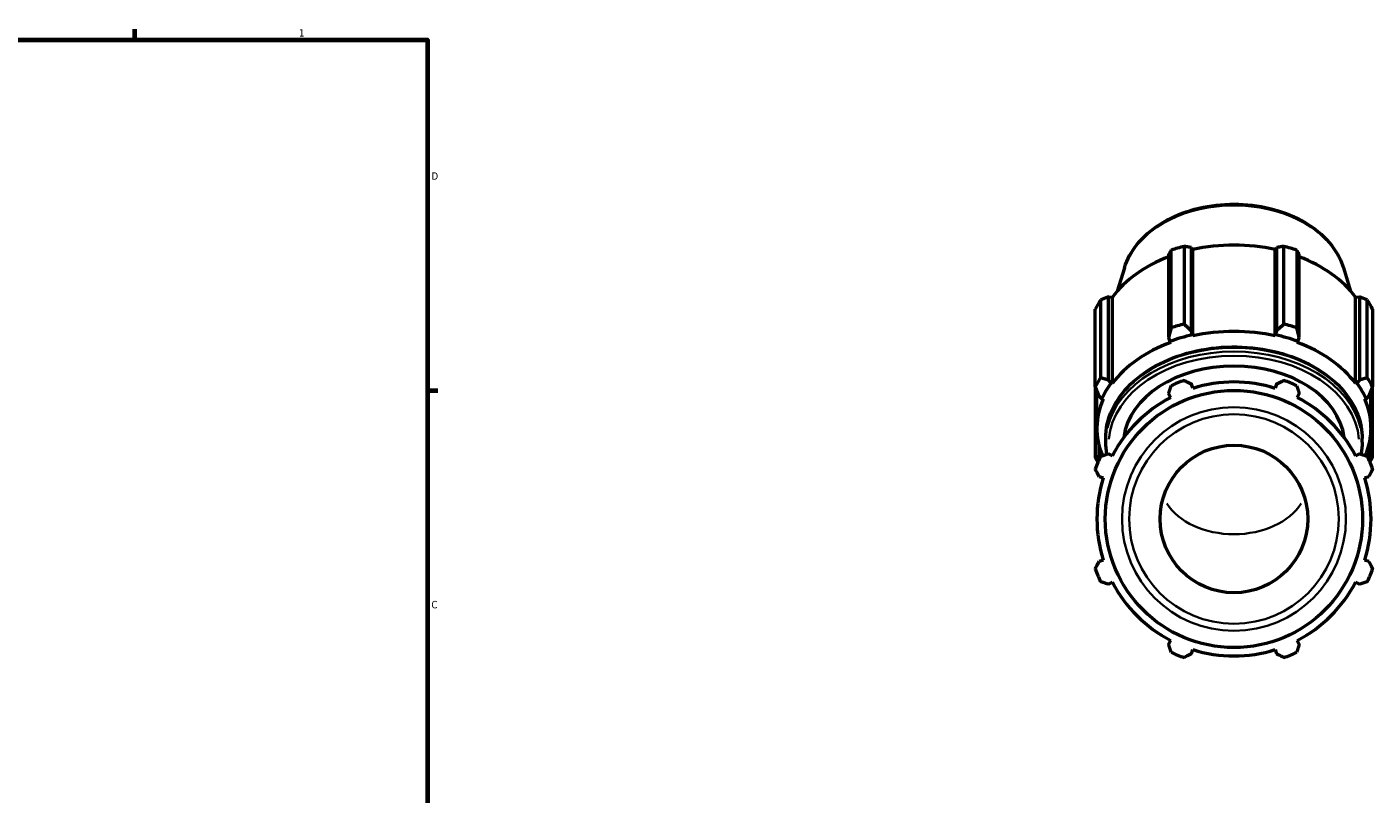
# Model space of a CAD drawing. Header units: inches. Extents: x 0.1 to 56, y -17.4 to 41.8.
# Tile 7 of 8: x 28.4 to 45.6, y 11.3 to 21.2. Entities that reach past the tile are written whole.
import ezdxf

# ---------------------------------------------------------------- set-up
doc = ezdxf.new("R2010")
doc.units = ezdxf.units.IN
doc.header["$MEASUREMENT"] = 0
for name, color, linetype, lineweight in [('Border (ANSI)', 7, 'Continuous', 70), ('Visible (ANSI)', 7, 'Continuous', 50), ('Visible Narrow (ANSI)', 7, 'Continuous', 35)]:
    doc.layers.add(name, color=color, linetype=linetype, lineweight=lineweight)
doc.styles.add('Note Text (ANSI)', font='tahoma.ttf')

# ---------------------------------------------------------------- blocks, each defined once
blk = doc.blocks.new('Borders Default Border')
at = {"layer": 'Border (ANSI)'}
for p, q in [((29.75, 21), (29.75, 21.134)), ((33.5, 16.5), (33.634, 16.5))]:
    blk.add_line(p, q, dxfattribs=at)
at = {"layer": 'Border (ANSI)', "flags": 128}
blk.add_lwpolyline([(0.5, 1), (0.5, 21), (33.5, 21), (33.5, 1), (0.5, 1)], dxfattribs=at)
at = {"layer": 'Border (ANSI)', "color": 5, "true_color": 0x0000ff, "char_height": 0.0945, "attachment_point": 7, "style": 'Note Text (ANSI)'}
for s, insert in [('1', (31.854, 21.04)), ('D', (33.553, 19.203)), ('C', (33.552, 13.701))]:
    blk.add_mtext(s, dxfattribs=dict(at, insert=insert))

msp = doc.modelspace()

# ---------------------------------------------------------------- linework, layer by layer
at = {"layer": 'Visible (ANSI)'}
for p, q in [((43.206, 18.348), (43.206, 17.35)), ((43.3, 17.263), (43.3, 18.331)), ((43.3, 18.331), (43.317, 18.306)), ((43.317, 17.198), (43.317, 18.306)), ((44.374, 18.306), (44.391, 18.331)), ((44.374, 17.198), (44.374, 18.306)), ((44.391, 18.331), (44.391, 17.263)), ((44.486, 17.35), (44.486, 18.348)), ((43.008, 18.246), (43.008, 17.177)), ((43.041, 17.302), (43.041, 18.3)), ((44.651, 18.3), (44.651, 17.302)), ((44.683, 17.177), (44.683, 18.246)), ((42.442, 18.074), (42.35, 17.774)), ((45.249, 18.074), (45.341, 17.774)), ((42.136, 17.66), (42.136, 16.662)), ((42.236, 16.632), (42.236, 17.7)), ((42.236, 17.7), (42.286, 17.695)), ((42.286, 16.587), (42.286, 17.695)), ((45.405, 17.695), (45.455, 17.7)), ((45.405, 16.587), (45.405, 17.695)), ((45.455, 17.7), (45.455, 16.632)), ((45.556, 16.662), (45.556, 17.66)), ((42.067, 16.545), (42.067, 17.543)), ((45.624, 17.543), (45.624, 16.545)), ((43.008, 17.177), (43.025, 17.127)), ((43.025, 17.127), (43.034, 17.115)), ((43.311, 17.211), (43.3, 17.263)), ((43.317, 17.198), (43.311, 17.211)), ((44.38, 17.211), (44.374, 17.198)), ((44.391, 17.263), (44.38, 17.211)), ((44.657, 17.115), (44.666, 17.127)), ((44.666, 17.127), (44.683, 17.177)), ((42.27, 16.593), (42.236, 16.632)), ((42.286, 16.587), (42.27, 16.593)), ((43.317, 16.526), (43.3, 16.58)), ((44.391, 16.58), (44.374, 16.526)), ((45.421, 16.593), (45.405, 16.587)), ((45.455, 16.632), (45.421, 16.593)), ((42.067, 16.545), (42.067, 15.64)), ((42.088, 16.013), (42.088, 16.493)), ((42.115, 16.425), (42.151, 16.39)), ((43.008, 16.459), (43.034, 16.408)), ((44.657, 16.408), (44.683, 16.459)), ((45.54, 16.39), (45.576, 16.425)), ((45.603, 16.013), (45.603, 16.493)), ((45.624, 15.64), (45.624, 16.545)), ((42.151, 16.39), (42.169, 16.386)), ((45.522, 16.386), (45.54, 16.39)), ((42.115, 15.654), (42.115, 15.795)), ((42.201, 15.835), (42.201, 15.884)), ((45.49, 15.835), (45.49, 15.884)), ((45.576, 15.795), (45.576, 15.654)), ((42.131, 15.645), (42.115, 15.654)), ((42.286, 15.661), (42.236, 15.687)), ((45.455, 15.687), (45.405, 15.661)), ((45.576, 15.654), (45.56, 15.645)), ((42.115, 15.395), (42.169, 15.378)), ((45.522, 15.378), (45.576, 15.395)), ((42.169, 14.321), (42.115, 14.304)), ((45.576, 14.304), (45.522, 14.321)), ((42.236, 14.011), (42.286, 14.038)), ((45.405, 14.038), (45.455, 14.011)), ((43.034, 13.29), (43.008, 13.24)), ((43.3, 13.119), (43.317, 13.173)), ((44.374, 13.173), (44.391, 13.119)), ((44.683, 13.24), (44.657, 13.29))]:
    msp.add_line(p, q, dxfattribs=at)
for radius in [1.65, 0.947]:
    msp.add_circle((43.846, 14.849), radius, dxfattribs=at)
for radius, start, end in [(1.89, 109.792, 115.208), (1.758, 72.5, 107.5), (1.89, 64.792, 70.208), (1.758, 117.5, 152.5), (1.758, 27.5, 62.5), (1.89, 154.792, 160.208), (1.89, 19.792, 25.208), (1.758, 162.5, 197.5), (1.758, 342.5, 17.5), (1.89, 199.792, 205.208), (1.89, 334.792, 340.208), (1.758, 207.5, 242.5), (1.758, 297.5, 332.5), (1.89, 244.792, 250.208), (1.758, 252.5, 287.5), (1.89, 289.792, 295.208)]:
    msp.add_arc((43.846, 14.849), radius, start, end, dxfattribs=at)
for centre, major_axis, start_param, end_param in [((43.846, 17.09), (1.89, 0), 1.916232, 2.010759), ((43.846, 17.121), (1.758, 0), 1.265364, 1.876229), ((43.846, 17.09), (1.89, 0), 1.130833, 1.225361), ((43.846, 17.121), (1.758, 0), 2.067629, 2.661627), ((43.846, 17.121), (1.758, 0), 0.479966, 1.073963), ((43.846, 17.09), (-1.89, 0), 5.843222, 5.93775), ((43.846, 17.09), (1.89, 0), 0.345435, 0.439963), ((43.846, 16.093), (-1.89, 0), 5.057824, 5.152352), ((43.846, 16.013), (-1.758, 0), 4.406956, 5.017822), ((43.846, 16.093), (-1.89, 0), 4.272426, 4.366954), ((43.846, 16.013), (-1.758, 0), 5.192355, 5.80322), ((43.846, 16.013), (1.777, 0), 1.876229, 2.050762), ((43.846, 16.013), (1.777, 0), 1.090831, 1.265364), ((43.846, 16.013), (-1.758, 0), 3.621558, 4.232423), ((43.846, 15.809), (-1.418, 0), 3.228777, 6.196001), ((43.846, 16.093), (-1.89, 0), 5.843222, 5.93775), ((43.846, 16.013), (-1.777, 0), 5.80322, 5.977753), ((43.846, 16.013), (1.777, 0), 0.305433, 0.479966), ((43.846, 16.093), (1.89, 0), 0.345435, 0.439963), ((43.846, 16.013), (-1.758, 0), 5.977753, 6.569286), ((43.846, 16.013), (1.758, 0), 5.997084, 6.588618), ((43.846, 16.093), (-1.89, 0), 0.345435, 0.395706), ((43.846, 16.093), (1.89, 0), 5.887479, 5.93775)]:
    msp.add_ellipse(centre, major_axis=major_axis, ratio=0.707107, start_param=start_param, end_param=end_param, dxfattribs=at)
for points, knots in [([(42.442, 18.074), (42.475, 18.181), (42.531, 18.283), (42.684, 18.472), (42.782, 18.558), (43.013, 18.704), (43.145, 18.764), (43.429, 18.851), (43.581, 18.877), (43.888, 18.894), (44.044, 18.885), (44.343, 18.831), (44.487, 18.787), (44.748, 18.666), (44.866, 18.591), (45.062, 18.415), (45.14, 18.315), (45.217, 18.164), (45.235, 18.119), (45.249, 18.074)], [0.214191, 0.214191, 0.214191, 0.214191, 0.519579, 0.519579, 0.838127, 0.838127, 1.164296, 1.164296, 1.492035, 1.492035, 1.819726, 1.819726, 2.147474, 2.147474, 2.474829, 2.474829, 2.797974, 2.797974, 2.927402, 2.927402, 2.927402, 2.927402]), ([(42.201, 15.884), (42.201, 16.008), (42.229, 16.132), (42.337, 16.368), (42.418, 16.48), (42.625, 16.681), (42.751, 16.769), (43.038, 16.914), (43.197, 16.97), (43.534, 17.043), (43.71, 17.06), (44.061, 17.054), (44.236, 17.031), (44.567, 16.946), (44.723, 16.885), (45, 16.73), (45.121, 16.636), (45.315, 16.426), (45.388, 16.31), (45.471, 16.089), (45.49, 15.986), (45.49, 15.884)], [0, 0, 0, 0, 0.312878, 0.312878, 0.62919, 0.62919, 0.950059, 0.950059, 1.272561, 1.272561, 1.595232, 1.595232, 1.917867, 1.917867, 2.240543, 2.240543, 2.562938, 2.562938, 2.883281, 2.883281, 3.141593, 3.141593, 3.141593, 3.141593])]:
    msp.add_open_spline(points, degree=3, knots=knots, dxfattribs=at)
for points, weights in [([(43.3, 18.331), (43.254, 18.34), (43.206, 18.348)], [2.80802157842, 2.7756364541, 2.74138513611]), ([(44.486, 18.348), (44.437, 18.34), (44.391, 18.331)], [2.74138513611, 2.7756364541, 2.80802157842]), ([(43.041, 18.3), (43.024, 18.272), (43.008, 18.246)], [2.74138513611, 2.7756364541, 2.80802157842]), ([(44.683, 18.246), (44.667, 18.272), (44.651, 18.3)], [2.7960622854, 2.7638150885, 2.72970964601]), ([(42.236, 17.7), (42.187, 17.68), (42.136, 17.66)], [2.80802157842, 2.7756364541, 2.74138513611]), ([(45.556, 17.66), (45.504, 17.68), (45.455, 17.7)], [2.72970964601, 2.7638150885, 2.7960622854]), ([(43.041, 17.302), (43.024, 17.238), (43.008, 17.177)], [1.02227647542, 1.01828025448, 1.0134716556]), ([(43.3, 17.263), (43.254, 17.305), (43.206, 17.35)], [1.00916568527, 1.01405414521, 1.01813447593]), ([(44.486, 17.35), (44.437, 17.305), (44.391, 17.263)], [1.01813447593, 1.01405414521, 1.00916568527]), ([(44.683, 17.177), (44.667, 17.238), (44.651, 17.302)], [1.0134716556, 1.01828025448, 1.02227647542]), ([(42.236, 16.632), (42.187, 16.646), (42.136, 16.662)], [1.00797776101, 1.0128880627, 1.01699140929]), ([(43.206, 16.628), (43.254, 16.603), (43.3, 16.58)], [1, 1.00143316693, 1.00204971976]), ([(44.391, 16.58), (44.437, 16.603), (44.486, 16.628)], [1.00204971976, 1.00143316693, 1]), ([(45.556, 16.662), (45.504, 16.646), (45.455, 16.632)], [1.01699140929, 1.0128880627, 1.00797776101]), ([(42.067, 16.545), (42.092, 16.483), (42.115, 16.425)], [1.0217721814, 1.01776566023, 1.01294727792]), ([(43.008, 16.459), (43.024, 16.508), (43.041, 16.559)], [1.00204971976, 1.00143316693, 1]), ([(44.651, 16.559), (44.667, 16.508), (44.683, 16.459)], [1, 1.00143316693, 1.00204971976]), ([(45.576, 16.425), (45.599, 16.483), (45.624, 16.545)], [1.01294727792, 1.01776566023, 1.0217721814]), ([(42.115, 15.654), (42.092, 15.647), (42.067, 15.64)], [1.01294727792, 1.01776566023, 1.0217721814]), ([(42.136, 15.654), (42.187, 15.671), (42.236, 15.687)], [1, 1.00143316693, 1.00204971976]), ([(45.455, 15.687), (45.504, 15.671), (45.556, 15.654)], [1.00204971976, 1.00143316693, 1]), ([(45.624, 15.64), (45.599, 15.647), (45.576, 15.654)], [1.0217721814, 1.01776566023, 1.01294727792]), ([(42.115, 15.395), (42.092, 15.441), (42.067, 15.489)], [1.00204971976, 1.00143316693, 1]), ([(45.624, 15.489), (45.599, 15.441), (45.576, 15.395)], [1, 1.00143316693, 1.00204971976]), ([(42.067, 14.209), (42.092, 14.257), (42.115, 14.304)], [1, 1.00143316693, 1.00204971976]), ([(45.576, 14.304), (45.599, 14.257), (45.624, 14.209)], [1.00204971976, 1.00143316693, 1]), ([(42.236, 14.011), (42.187, 14.027), (42.136, 14.044)], [1.00204971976, 1.00143316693, 1]), ([(45.556, 14.044), (45.504, 14.027), (45.455, 14.011)], [1, 1.00143316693, 1.00204971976]), ([(43.041, 13.139), (43.024, 13.19), (43.008, 13.24)], [1, 1.00143316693, 1.00204971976]), ([(44.683, 13.24), (44.667, 13.19), (44.651, 13.139)], [1.00204971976, 1.00143316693, 1]), ([(43.3, 13.119), (43.254, 13.095), (43.206, 13.071)], [1.00204971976, 1.00143316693, 1]), ([(44.486, 13.071), (44.437, 13.095), (44.391, 13.119)], [1, 1.00143316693, 1.00204971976])]:
    msp.add_rational_spline(points, weights, degree=2, dxfattribs=at)
for points in [[(42.216, 15.68), (42.206, 15.732), (42.201, 15.783), (42.201, 15.835)], [(45.49, 15.835), (45.49, 15.783), (45.485, 15.732), (45.475, 15.68)]]:
    msp.add_open_spline(points, degree=3, dxfattribs=at)
at = {"layer": 'Visible Narrow (ANSI)'}
for radius in [1.436, 1.344]:
    msp.add_circle((43.846, 14.849), radius, dxfattribs=at)
for centre, major_axis, start_param, end_param in [((43.846, 17.858), (-1.436, 0), 3.491444, 5.933334), ((43.846, 15.884), (-1.644, 0), 3.298672, 6.126106), ((43.846, 15.835), (1.644, 0), 0.15708, 2.984513), ((43.846, 15.809), (-1.606, 0), 3.196667, 6.228111), ((43.846, 15.323), (0.947, 0), 3.566394, 5.858384)]:
    msp.add_ellipse(centre, major_axis=major_axis, ratio=0.707107, start_param=start_param, end_param=end_param, dxfattribs=at)

# ---------------------------------------------------------------- block references
msp.add_blockref('Borders Default Border', (0, 0))

doc.saveas('drawing.dxf')
